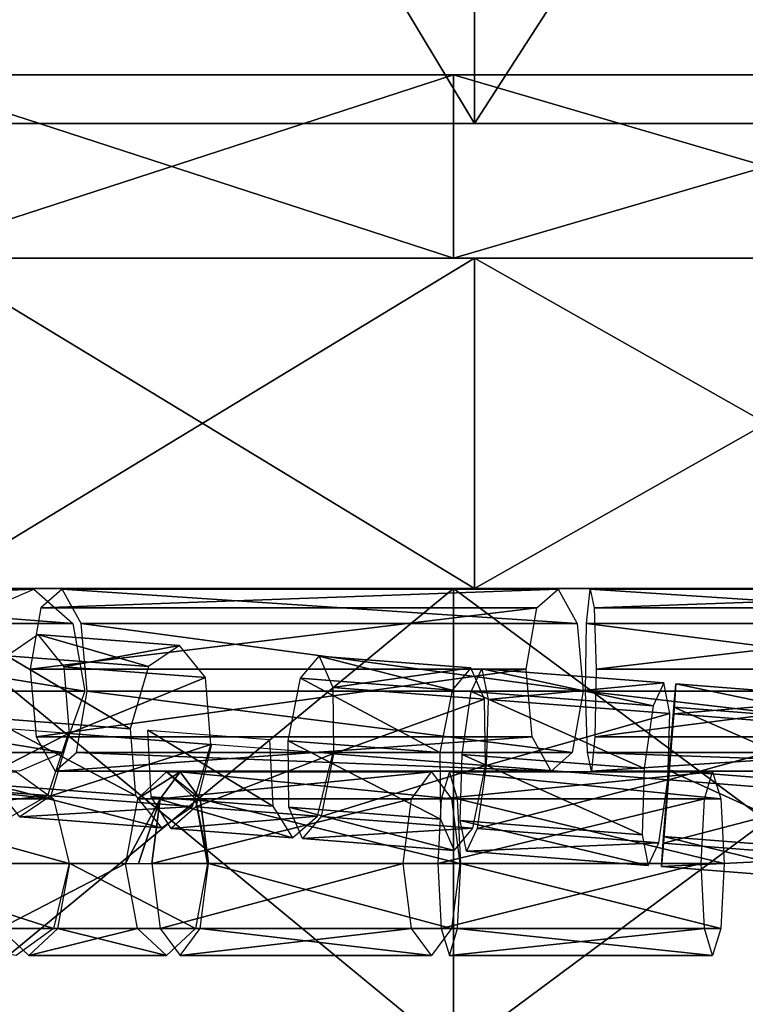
# Model space of a CAD drawing. Header units: millimetres. Extents: x -28.2 to 28.2, y -16.2 to 42.5.
# Tile 7 of 12: x -6.1 to -0.2, y 16.4 to 24.4. Entities that reach past the tile are written whole.
import ezdxf

# ---------------------------------------------------------------- set-up
doc = ezdxf.new("R2010")
doc.units = ezdxf.units.MM
doc.header["$LTSCALE"] = 65.185185
for name, color, linetype in [('10', 7, 'CONTINUOUS'), ('124', 7, 'CONTINUOUS'), ('125', 7, 'CONTINUOUS'), ('126', 7, 'CONTINUOUS'), ('127', 7, 'CONTINUOUS'), ('128', 7, 'CONTINUOUS'), ('129', 7, 'CONTINUOUS'), ('130', 7, 'CONTINUOUS'), ('131', 7, 'CONTINUOUS'), ('132', 7, 'CONTINUOUS'), ('133', 7, 'CONTINUOUS'), ('14', 7, 'CONTINUOUS'), ('147', 7, 'CONTINUOUS'), ('148', 7, 'CONTINUOUS'), ('149', 7, 'CONTINUOUS'), ('150', 7, 'CONTINUOUS'), ('151', 7, 'CONTINUOUS'), ('152', 7, 'CONTINUOUS'), ('3', 7, 'CONTINUOUS'), ('4', 7, 'CONTINUOUS'), ('5', 7, 'CONTINUOUS'), ('8', 7, 'CONTINUOUS'), ('83', 7, 'CONTINUOUS'), ('84', 7, 'CONTINUOUS'), ('85', 7, 'CONTINUOUS'), ('86', 7, 'CONTINUOUS'), ('87', 7, 'CONTINUOUS'), ('88', 7, 'CONTINUOUS'), ('89', 7, 'CONTINUOUS'), ('9', 7, 'CONTINUOUS'), ('90', 7, 'CONTINUOUS')]:
    doc.layers.add(name, color=color, linetype=linetype)

msp = doc.modelspace()

# ---------------------------------------------------------------- linework, layer by layer
at = {"layer": '10', "color": 7, "linetype": 'Continuous'}
for points in [[(-2.3869, 23.6, 12.779), (-6.8387, 31, 11.0559), (-6.8387, 23.6, 11.0559), (-2.3869, 23.6, 12.779)], [(-2.3868, 31, 12.779), (-6.8387, 31, 11.0559), (-2.3869, 23.6, 12.779), (-2.3868, 31, 12.779)], [(2.3869, 23.6, 12.779), (-2.3868, 31, 12.779), (-2.3869, 23.6, 12.779), (2.3869, 23.6, 12.779)], [(2.3868, 31, 12.779), (-2.3868, 31, 12.779), (2.3869, 23.6, 12.779), (2.3868, 31, 12.779)]]:
    msp.add_3dface(points, dxfattribs=at)
at = {"layer": '124', "linetype": 'Continuous'}
for points in [[(-0.7412, 19.0198, -12.2006), (-0.7586, 18.7739, -11.6822), (0.7508, 18.9024, -12.2064), (-0.7412, 19.0198, -12.2006)], [(-0.7584, 18.8283, -12.7415), (-0.7412, 19.0198, -12.2006), (0.7337, 18.7109, -12.7473), (-0.7584, 18.8283, -12.7415)], [(0.7337, 18.7109, -12.7473), (-0.7412, 19.0198, -12.2006), (0.7508, 18.9024, -12.2064), (0.7337, 18.7109, -12.7473)], [(0.7508, 18.9024, -12.2064), (-0.7586, 18.7739, -11.6822), (0.7335, 18.6565, -11.688), (0.7508, 18.9024, -12.2064)], [(-0.7586, 18.7739, -11.6822), (-0.8003, 18.2347, -11.4899), (0.7335, 18.6565, -11.688), (-0.7586, 18.7739, -11.6822)], [(-0.8, 18.3116, -12.988), (-0.7584, 18.8283, -12.7415), (0.692, 18.1942, -12.9938), (-0.8, 18.3116, -12.988)], [(0.692, 18.1942, -12.9938), (-0.7584, 18.8283, -12.7415), (0.7337, 18.7109, -12.7473), (0.692, 18.1942, -12.9938)], [(-0.8003, 18.2347, -11.4899), (0.6918, 18.1173, -11.4958), (0.7335, 18.6565, -11.688), (-0.8003, 18.2347, -11.4899)]]:
    msp.add_3dface(points, dxfattribs=at)
at = {"layer": '125', "linetype": 'Continuous'}
for points in [[(-0.8417, 17.7723, -12.7957), (-0.8, 18.3116, -12.988), (0.6504, 17.6549, -12.8015), (-0.8417, 17.7723, -12.7957)], [(-0.8, 18.3116, -12.988), (0.692, 18.1942, -12.9938), (0.6504, 17.6549, -12.8015), (-0.8, 18.3116, -12.988)], [(0.6918, 18.1173, -11.4958), (-0.8003, 18.2347, -11.4899), (-0.8419, 17.7179, -11.7364), (0.6918, 18.1173, -11.4958)], [(0.6918, 18.1173, -11.4958), (-0.8419, 17.7179, -11.7364), (0.6502, 17.6005, -11.7423), (0.6918, 18.1173, -11.4958)], [(-0.859, 17.5264, -12.2773), (-0.8417, 17.7723, -12.7957), (0.633, 17.409, -12.2831), (-0.859, 17.5264, -12.2773)], [(-0.8419, 17.7179, -11.7364), (-0.859, 17.5264, -12.2773), (0.6502, 17.6005, -11.7423), (-0.8419, 17.7179, -11.7364)], [(0.633, 17.409, -12.2831), (-0.8417, 17.7723, -12.7957), (0.6504, 17.6549, -12.8015), (0.633, 17.409, -12.2831)], [(0.6502, 17.6005, -11.7423), (-0.859, 17.5264, -12.2773), (0.633, 17.409, -12.2831), (0.6502, 17.6005, -11.7423)]]:
    msp.add_3dface(points, dxfattribs=at)
at = {"layer": '126', "linetype": 'Continuous'}
for points in [[(-2.4142, 18.9576, -12.5276), (-2.3268, 19.1436, -11.9917), (-0.9281, 18.8416, -12.7297), (-2.4142, 18.9576, -12.5276)], [(-0.9281, 18.8416, -12.7297), (-2.3268, 19.1436, -11.9917), (-0.8407, 19.0276, -12.1937), (-0.9281, 18.8416, -12.7297)], [(-2.3268, 19.1436, -11.9917), (-2.2766, 18.8924, -11.478), (-0.8407, 19.0276, -12.1937), (-2.3268, 19.1436, -11.9917)], [(-0.8407, 19.0276, -12.1937), (-2.2766, 18.8924, -11.478), (-0.7905, 18.7764, -11.68), (-0.8407, 19.0276, -12.1937)], [(-2.4875, 18.4434, -12.7719), (-2.4142, 18.9576, -12.5276), (-1.0015, 18.3274, -12.974), (-2.4875, 18.4434, -12.7719)], [(-1.0015, 18.3274, -12.974), (-2.4142, 18.9576, -12.5276), (-0.9281, 18.8416, -12.7297), (-1.0015, 18.3274, -12.974)], [(-2.2766, 18.8924, -11.478), (-2.2929, 18.3512, -11.2875), (-0.7905, 18.7764, -11.68), (-2.2766, 18.8924, -11.478)], [(-2.2929, 18.3512, -11.2875), (-0.8069, 18.2352, -11.4895), (-0.7905, 18.7764, -11.68), (-2.2929, 18.3512, -11.2875)]]:
    msp.add_3dface(points, dxfattribs=at)
at = {"layer": '127', "linetype": 'Continuous'}
for points in [[(-2.5039, 17.9021, -12.5814), (-2.4875, 18.4434, -12.7719), (-1.0178, 17.7861, -12.7835), (-2.5039, 17.9021, -12.5814)], [(-2.4875, 18.4434, -12.7719), (-1.0015, 18.3274, -12.974), (-1.0178, 17.7861, -12.7835), (-2.4875, 18.4434, -12.7719)], [(-0.8069, 18.2352, -11.4895), (-2.2929, 18.3512, -11.2875), (-2.3663, 17.8369, -11.5318), (-0.8069, 18.2352, -11.4895)], [(-0.8069, 18.2352, -11.4895), (-2.3663, 17.8369, -11.5318), (-0.8802, 17.7209, -11.7338), (-0.8069, 18.2352, -11.4895)], [(-0.9676, 17.5349, -12.2698), (-2.5039, 17.9021, -12.5814), (-1.0178, 17.7861, -12.7835), (-0.9676, 17.5349, -12.2698)], [(-2.4536, 17.6509, -12.0677), (-2.5039, 17.9021, -12.5814), (-0.9676, 17.5349, -12.2698), (-2.4536, 17.6509, -12.0677)], [(-2.3663, 17.8369, -11.5318), (-2.4536, 17.6509, -12.0677), (-0.8802, 17.7209, -11.7338), (-2.3663, 17.8369, -11.5318)], [(-0.8802, 17.7209, -11.7338), (-2.4536, 17.6509, -12.0677), (-0.9676, 17.5349, -12.2698), (-0.8802, 17.7209, -11.7338)]]:
    msp.add_3dface(points, dxfattribs=at)
at = {"layer": '128', "linetype": 'Continuous'}
for points in [[(-3.8099, 19.0657, -12.1709), (-3.6584, 19.2467, -11.6476), (-2.5692, 18.9696, -12.4969), (-3.8099, 19.0657, -12.1709)], [(-2.5692, 18.9696, -12.4969), (-3.6584, 19.2467, -11.6476), (-2.4177, 19.1507, -11.9736), (-2.5692, 18.9696, -12.4969)], [(-3.6584, 19.2467, -11.6476), (-3.5464, 18.9907, -11.1462), (-2.4177, 19.1507, -11.9736), (-3.6584, 19.2467, -11.6476)], [(-2.4177, 19.1507, -11.9736), (-3.5464, 18.9907, -11.1462), (-2.3057, 18.8947, -11.4722), (-2.4177, 19.1507, -11.9736)], [(-3.9122, 18.5537, -12.4094), (-3.8099, 19.0657, -12.1709), (-2.6715, 18.4577, -12.7354), (-3.9122, 18.5537, -12.4094)], [(-2.6715, 18.4577, -12.7354), (-3.8099, 19.0657, -12.1709), (-2.5692, 18.9696, -12.4969), (-2.6715, 18.4577, -12.7354)], [(-3.5464, 18.9907, -11.1462), (-3.5396, 18.4477, -10.9603), (-2.3057, 18.8947, -11.4722), (-3.5464, 18.9907, -11.1462)], [(-3.5396, 18.4477, -10.9603), (-2.299, 18.3516, -11.2863), (-2.3057, 18.8947, -11.4722), (-3.5396, 18.4477, -10.9603)]]:
    msp.add_3dface(points, dxfattribs=at)
at = {"layer": '129', "linetype": 'Continuous'}
for points in [[(-3.9054, 18.0107, -12.2235), (-3.9122, 18.5537, -12.4094), (-2.6647, 17.9146, -12.5495), (-3.9054, 18.0107, -12.2235)], [(-3.9122, 18.5537, -12.4094), (-2.6715, 18.4577, -12.7354), (-2.6647, 17.9146, -12.5495), (-3.9122, 18.5537, -12.4094)], [(-2.299, 18.3516, -11.2863), (-3.5396, 18.4477, -10.9603), (-3.642, 17.9357, -11.1988), (-2.299, 18.3516, -11.2863)], [(-2.299, 18.3516, -11.2863), (-3.642, 17.9357, -11.1988), (-2.4013, 17.8396, -11.5248), (-2.299, 18.3516, -11.2863)], [(-2.5528, 17.6586, -12.0481), (-3.9054, 18.0107, -12.2235), (-2.6647, 17.9146, -12.5495), (-2.5528, 17.6586, -12.0481)], [(-3.7935, 17.7547, -11.7221), (-3.9054, 18.0107, -12.2235), (-2.5528, 17.6586, -12.0481), (-3.7935, 17.7547, -11.7221)], [(-3.642, 17.9357, -11.1988), (-3.7935, 17.7547, -11.7221), (-2.4013, 17.8396, -11.5248), (-3.642, 17.9357, -11.1988)], [(-2.4013, 17.8396, -11.5248), (-3.7935, 17.7547, -11.7221), (-2.5528, 17.6586, -12.0481), (-2.4013, 17.8396, -11.5248)]]:
    msp.add_3dface(points, dxfattribs=at)
at = {"layer": '130', "linetype": 'Continuous'}
for points in [[(-5.0315, 18.0973, -11.8073), (-5.0573, 18.6418, -11.9872), (-4.0376, 18.0209, -12.1814), (-5.0315, 18.0973, -11.8073)], [(-5.0573, 18.6418, -11.9872), (-4.0634, 18.5654, -12.3612), (-4.0376, 18.0209, -12.1814), (-5.0573, 18.6418, -11.9872)], [(-4.5385, 18.5245, -10.5847), (-4.6647, 18.0144, -10.8156), (-3.5446, 18.4481, -10.9587), (-4.5385, 18.5245, -10.5847)], [(-3.5446, 18.4481, -10.9587), (-4.6647, 18.0144, -10.8156), (-3.6708, 17.9379, -11.1897), (-3.5446, 18.4481, -10.9587)], [(-3.875, 17.761, -11.6961), (-5.0315, 18.0973, -11.8073), (-4.0376, 18.0209, -12.1814), (-3.875, 17.761, -11.6961)], [(-4.8689, 17.8374, -11.3221), (-5.0315, 18.0973, -11.8073), (-3.875, 17.761, -11.6961), (-4.8689, 17.8374, -11.3221)], [(-4.6647, 18.0144, -10.8156), (-4.8689, 17.8374, -11.3221), (-3.6708, 17.9379, -11.1897), (-4.6647, 18.0144, -10.8156)], [(-3.6708, 17.9379, -11.1897), (-4.8689, 17.8374, -11.3221), (-3.875, 17.761, -11.6961), (-3.6708, 17.9379, -11.1897)]]:
    msp.add_3dface(points, dxfattribs=at)
at = {"layer": '131', "linetype": 'Continuous'}
for points in [[(-6.2122, 19.2498, -11.1246), (-5.9572, 19.4228, -10.6403), (-5.0538, 19.1614, -11.7027), (-6.2122, 19.2498, -11.1246)], [(-5.0538, 19.1614, -11.7027), (-5.9572, 19.4228, -10.6403), (-4.7989, 19.3344, -11.2184), (-5.0538, 19.1614, -11.7027)], [(-5.9572, 19.4228, -10.6403), (-5.7458, 19.1592, -10.1763), (-4.7989, 19.3344, -11.2184), (-5.9572, 19.4228, -10.6403)], [(-4.7989, 19.3344, -11.2184), (-5.7458, 19.1592, -10.1763), (-4.5874, 19.0708, -10.7544), (-4.7989, 19.3344, -11.2184)], [(-6.3612, 18.7414, -11.3455), (-6.2122, 19.2498, -11.1246), (-5.2029, 18.653, -11.9237), (-6.3612, 18.7414, -11.3455)], [(-5.2029, 18.653, -11.9237), (-6.2122, 19.2498, -11.1246), (-5.0538, 19.1614, -11.7027), (-5.2029, 18.653, -11.9237)], [(-5.7458, 19.1592, -10.1763), (-5.7017, 18.6133, -10.0044), (-4.5874, 19.0708, -10.7544), (-5.7458, 19.1592, -10.1763)], [(-5.7017, 18.6133, -10.0044), (-4.5433, 18.5249, -10.5826), (-4.5874, 19.0708, -10.7544), (-5.7017, 18.6133, -10.0044)]]:
    msp.add_3dface(points, dxfattribs=at)
at = {"layer": '132', "linetype": 'Continuous'}
for points in [[(-6.3171, 18.1955, -11.1737), (-6.3612, 18.7414, -11.3455), (-5.1588, 18.1071, -11.7518), (-6.3171, 18.1955, -11.1737)], [(-6.3612, 18.7414, -11.3455), (-5.2029, 18.653, -11.9237), (-5.1588, 18.1071, -11.7518), (-6.3612, 18.7414, -11.3455)], [(-4.5433, 18.5249, -10.5826), (-5.7017, 18.6133, -10.0044), (-5.8507, 18.1049, -10.2254), (-4.5433, 18.5249, -10.5826)], [(-4.5433, 18.5249, -10.5826), (-5.8507, 18.1049, -10.2254), (-4.6924, 18.0165, -10.8035), (-4.5433, 18.5249, -10.5826)], [(-4.9473, 17.8434, -11.2878), (-6.3171, 18.1955, -11.1737), (-5.1588, 18.1071, -11.7518), (-4.9473, 17.8434, -11.2878)], [(-6.1057, 17.9318, -10.7097), (-6.3171, 18.1955, -11.1737), (-4.9473, 17.8434, -11.2878), (-6.1057, 17.9318, -10.7097)], [(-5.8507, 18.1049, -10.2254), (-6.1057, 17.9318, -10.7097), (-4.6924, 18.0165, -10.8035), (-5.8507, 18.1049, -10.2254)], [(-4.6924, 18.0165, -10.8035), (-6.1057, 17.9318, -10.7097), (-4.9473, 17.8434, -11.2878), (-4.6924, 18.0165, -10.8035)]]:
    msp.add_3dface(points, dxfattribs=at)
at = {"layer": '133', "linetype": 'Continuous'}
for points in [[(-6.42, 18.6677, -9.5578), (-6.589, 18.1608, -9.7676), (-5.7058, 18.6136, -10.0021), (-6.42, 18.6677, -9.5578)], [(-5.7058, 18.6136, -10.0021), (-6.589, 18.1608, -9.7676), (-5.8747, 18.1067, -10.212), (-5.7058, 18.6136, -10.0021)], [(-6.589, 18.1608, -9.7676), (-6.8878, 17.991, -10.2274), (-5.8747, 18.1067, -10.212), (-6.589, 18.1608, -9.7676)], [(-5.8747, 18.1067, -10.212), (-6.8878, 17.991, -10.2274), (-6.1736, 17.937, -10.6717), (-5.8747, 18.1067, -10.212)]]:
    msp.add_3dface(points, dxfattribs=at)
at = {"layer": '14', "color": 7, "linetype": 'Continuous'}
for points in [[(-2.3869, 23.6, -12.779), (-6.8387, 23.6, -11.0559), (-6.8387, 31, -11.0559), (-2.3869, 23.6, -12.779)], [(-2.3868, 31, -12.779), (-2.3869, 23.6, -12.779), (-6.8387, 31, -11.0559), (-2.3868, 31, -12.779)], [(2.3869, 23.6, -12.779), (-2.3869, 23.6, -12.779), (2.3868, 31, -12.779), (2.3869, 23.6, -12.779)], [(2.3868, 31, -12.779), (-2.3869, 23.6, -12.779), (-2.3868, 31, -12.779), (2.3868, 31, -12.779)]]:
    msp.add_3dface(points, dxfattribs=at)
at = {"layer": '147', "linetype": 'Continuous'}
for points in [[(-9.6273, 19.6402, 8.2498), (-5.991, 19.7946, 10.5517), (-9.274, 19.7946, 7.8245), (-9.6273, 19.6402, 8.2498)], [(-6.3443, 19.6402, 10.977), (-5.991, 19.7946, 10.5517), (-9.6273, 19.6402, 8.2498), (-6.3443, 19.6402, 10.977)], [(-9.274, 19.7946, 7.8245), (-5.6715, 19.5128, 10.167), (-8.9545, 19.5128, 7.4398), (-9.274, 19.7946, 7.8245)], [(-5.991, 19.7946, 10.5517), (-5.6715, 19.5128, 10.167), (-9.274, 19.7946, 7.8245), (-5.991, 19.7946, 10.5517)], [(-5.6715, 19.5128, 10.167), (-5.5728, 18.9599, 10.0482), (-8.9545, 19.5128, 7.4398), (-5.6715, 19.5128, 10.167)], [(-5.5728, 18.9599, 10.0482), (-8.8558, 18.9599, 7.3211), (-8.9545, 19.5128, 7.4398), (-5.5728, 18.9599, 10.0482)]]:
    msp.add_3dface(points, dxfattribs=at)
at = {"layer": '148', "linetype": 'Continuous'}
for points in [[(-8.8558, 18.9599, 7.3211), (-5.7529, 18.4598, 10.265), (-9.0359, 18.4598, 7.5378), (-8.8558, 18.9599, 7.3211)], [(-8.8558, 18.9599, 7.3211), (-5.5728, 18.9599, 10.0482), (-5.7529, 18.4598, 10.265), (-8.8558, 18.9599, 7.3211)], [(-5.7529, 18.4598, 10.265), (-6.1062, 18.3054, 10.6903), (-9.0359, 18.4598, 7.5378), (-5.7529, 18.4598, 10.265)]]:
    msp.add_3dface(points, dxfattribs=at)
at = {"layer": '149', "linetype": 'Continuous'}
for points in [[(-1.8777, 19.6402, 12.5387), (-1.705, 19.7946, 12.0135), (-5.932, 19.6402, 11.2052), (-1.8777, 19.6402, 12.5387)], [(-5.932, 19.6402, 11.2052), (-1.705, 19.7946, 12.0135), (-5.7592, 19.7946, 10.68), (-5.932, 19.6402, 11.2052)], [(-5.7592, 19.7946, 10.68), (-1.5487, 19.5128, 11.5384), (-5.603, 19.5128, 10.2049), (-5.7592, 19.7946, 10.68)], [(-1.705, 19.7946, 12.0135), (-1.5487, 19.5128, 11.5384), (-5.7592, 19.7946, 10.68), (-1.705, 19.7946, 12.0135)], [(-6.02, 19.1401, 11.4728), (-1.8777, 19.6402, 12.5387), (-5.932, 19.6402, 11.2052), (-6.02, 19.1401, 11.4728)], [(-1.9658, 19.1401, 12.8063), (-1.8777, 19.6402, 12.5387), (-6.02, 19.1401, 11.4728), (-1.9658, 19.1401, 12.8063)], [(-1.5487, 19.5128, 11.5384), (-1.5005, 18.9599, 11.3918), (-5.603, 19.5128, 10.2049), (-1.5487, 19.5128, 11.5384)], [(-1.5005, 18.9599, 11.3918), (-5.5547, 18.9599, 10.0583), (-5.603, 19.5128, 10.2049), (-1.5005, 18.9599, 11.3918)]]:
    msp.add_3dface(points, dxfattribs=at)
at = {"layer": '150', "linetype": 'Continuous'}
for points in [[(-1.9658, 19.1401, 12.8063), (-6.02, 19.1401, 11.4728), (-5.9718, 18.5872, 11.3262), (-1.9658, 19.1401, 12.8063)], [(-1.9175, 18.5872, 12.6597), (-1.9658, 19.1401, 12.8063), (-5.9718, 18.5872, 11.3262), (-1.9175, 18.5872, 12.6597)], [(-5.5547, 18.9599, 10.0583), (-1.5885, 18.4598, 11.6594), (-5.6428, 18.4598, 10.3259), (-5.5547, 18.9599, 10.0583)], [(-5.5547, 18.9599, 10.0583), (-1.5005, 18.9599, 11.3918), (-1.5885, 18.4598, 11.6594), (-5.5547, 18.9599, 10.0583)], [(-5.8155, 18.3054, 10.8511), (-1.9175, 18.5872, 12.6597), (-5.9718, 18.5872, 11.3262), (-5.8155, 18.3054, 10.8511)], [(-1.7613, 18.3054, 12.1846), (-1.9175, 18.5872, 12.6597), (-5.8155, 18.3054, 10.8511), (-1.7613, 18.3054, 12.1846)], [(-5.6428, 18.4598, 10.3259), (-1.7613, 18.3054, 12.1846), (-5.8155, 18.3054, 10.8511), (-5.6428, 18.4598, 10.3259)], [(-1.5885, 18.4598, 11.6594), (-1.7613, 18.3054, 12.1846), (-5.6428, 18.4598, 10.3259), (-1.5885, 18.4598, 11.6594)]]:
    msp.add_3dface(points, dxfattribs=at)
at = {"layer": '151', "linetype": 'Continuous'}
for points in [[(-1.4423, 19.7946, 12.0478), (2.8283, 19.5128, 11.3004), (-1.4711, 19.5128, 11.5486), (-1.4423, 19.7946, 12.0478)], [(2.8571, 19.7946, 11.7997), (2.8283, 19.5128, 11.3004), (-1.4423, 19.7946, 12.0478), (2.8571, 19.7946, 11.7997)], [(-1.4104, 19.6402, 12.5998), (2.8571, 19.7946, 11.7997), (-1.4423, 19.7946, 12.0478), (-1.4104, 19.6402, 12.5998)], [(2.889, 19.6402, 12.3517), (2.8571, 19.7946, 11.7997), (-1.4104, 19.6402, 12.5998), (2.889, 19.6402, 12.3517)], [(-1.3942, 19.1401, 12.8811), (2.889, 19.6402, 12.3517), (-1.4104, 19.6402, 12.5998), (-1.3942, 19.1401, 12.8811)], [(2.9052, 19.1401, 12.633), (2.889, 19.6402, 12.3517), (-1.3942, 19.1401, 12.8811), (2.9052, 19.1401, 12.633)], [(2.8194, 18.9599, 11.1463), (-1.48, 18.9599, 11.3944), (-1.4711, 19.5128, 11.5486), (2.8194, 18.9599, 11.1463)], [(2.8283, 19.5128, 11.3004), (2.8194, 18.9599, 11.1463), (-1.4711, 19.5128, 11.5486), (2.8283, 19.5128, 11.3004)]]:
    msp.add_3dface(points, dxfattribs=at)
at = {"layer": '152', "linetype": 'Continuous'}
for points in [[(2.8963, 18.5872, 12.4789), (2.9052, 19.1401, 12.633), (-1.4031, 18.5872, 12.727), (2.8963, 18.5872, 12.4789)], [(2.9052, 19.1401, 12.633), (-1.3942, 19.1401, 12.8811), (-1.4031, 18.5872, 12.727), (2.9052, 19.1401, 12.633)], [(-1.48, 18.9599, 11.3944), (2.8356, 18.4598, 11.4277), (-1.4637, 18.4598, 11.6758), (-1.48, 18.9599, 11.3944)], [(-1.48, 18.9599, 11.3944), (2.8194, 18.9599, 11.1463), (2.8356, 18.4598, 11.4277), (-1.48, 18.9599, 11.3944)], [(-1.4319, 18.3054, 12.2277), (2.8963, 18.5872, 12.4789), (-1.4031, 18.5872, 12.727), (-1.4319, 18.3054, 12.2277)], [(2.8675, 18.3054, 11.9796), (2.8963, 18.5872, 12.4789), (-1.4319, 18.3054, 12.2277), (2.8675, 18.3054, 11.9796)], [(-1.4637, 18.4598, 11.6758), (2.8675, 18.3054, 11.9796), (-1.4319, 18.3054, 12.2277), (-1.4637, 18.4598, 11.6758)], [(2.8356, 18.4598, 11.4277), (2.8675, 18.3054, 11.9796), (-1.4637, 18.4598, 11.6758), (2.8356, 18.4598, 11.4277)]]:
    msp.add_3dface(points, dxfattribs=at)
at = {"layer": '3', "color": 7, "linetype": 'Continuous'}
for points in [[(-6.8387, 19.8, 11.0559), (-2.3868, 19.8, 12.779), (-6.8387, 22.5, 11.0559), (-6.8387, 19.8, 11.0559)], [(-6.8387, 22.5, 11.0559), (-2.3868, 19.8, 12.779), (-2.3868, 22.5, 12.779), (-6.8387, 22.5, 11.0559)], [(-6.8387, 19.8, -11.0559), (-2.3868, 22.5, -12.779), (-2.3868, 19.8, -12.779), (-6.8387, 19.8, -11.0559)], [(-6.8387, 22.5, -11.0559), (-2.3868, 22.5, -12.779), (-6.8387, 19.8, -11.0559), (-6.8387, 22.5, -11.0559)], [(-2.3868, 19.8, 12.779), (2.3868, 19.8, 12.779), (-2.3868, 22.5, 12.779), (-2.3868, 19.8, 12.779)], [(-2.3868, 22.5, 12.779), (2.3868, 19.8, 12.779), (2.3868, 22.5, 12.779), (-2.3868, 22.5, 12.779)], [(-2.3868, 22.5, -12.779), (2.3868, 22.5, -12.779), (-2.3868, 19.8, -12.779), (-2.3868, 22.5, -12.779)], [(-2.3868, 19.8, -12.779), (2.3868, 22.5, -12.779), (2.3868, 19.8, -12.779), (-2.3868, 19.8, -12.779)]]:
    msp.add_3dface(points, dxfattribs=at)
at = {"layer": '4', "color": 7, "linetype": 'Continuous'}
for points in [[(-7.1701, 19.8, 8.9911), (-2.559, 16, 11.2117), (-2.559, 19.8, 11.2117), (-7.1701, 19.8, 8.9911)], [(-7.1701, 16, 8.9911), (-2.559, 16, 11.2117), (-7.1701, 19.8, 8.9911), (-7.1701, 16, 8.9911)], [(-2.559, 16, 11.2117), (2.559, 16, 11.2117), (-2.559, 19.8, 11.2117), (-2.559, 16, 11.2117)], [(-2.559, 19.8, 11.2117), (2.559, 16, 11.2117), (2.559, 19.8, 11.2117), (-2.559, 19.8, 11.2117)]]:
    msp.add_3dface(points, dxfattribs=at)
at = {"layer": '5', "color": 7, "linetype": 'Continuous'}
for points in [[(-7.1701, 16, -8.9911), (-2.559, 19.8, -11.2117), (-2.559, 16, -11.2117), (-7.1701, 16, -8.9911)], [(-7.1701, 19.8, -8.9911), (-2.559, 19.8, -11.2117), (-7.1701, 16, -8.9911), (-7.1701, 19.8, -8.9911)], [(-2.559, 16, -11.2117), (2.559, 19.8, -11.2117), (2.559, 16, -11.2117), (-2.559, 16, -11.2117)], [(-2.559, 19.8, -11.2117), (2.559, 19.8, -11.2117), (-2.559, 16, -11.2117), (-2.559, 19.8, -11.2117)]]:
    msp.add_3dface(points, dxfattribs=at)
at = {"layer": '8', "color": 7, "linetype": 'Continuous'}
for points in [[(-2.559, 22.5, -11.2117), (-7.1701, 22.5, -8.9911), (-2.559, 24, -11.2117), (-2.559, 22.5, -11.2117)], [(-2.559, 24, -11.2117), (-7.1701, 22.5, -8.9911), (-7.1701, 24, -8.9911), (-2.559, 24, -11.2117)], [(2.559, 24, -11.2117), (-2.559, 22.5, -11.2117), (-2.559, 24, -11.2117), (2.559, 24, -11.2117)], [(2.559, 22.5, -11.2117), (-2.559, 22.5, -11.2117), (2.559, 24, -11.2117), (2.559, 22.5, -11.2117)]]:
    msp.add_3dface(points, dxfattribs=at)
at = {"layer": '83', "linetype": 'Continuous'}
for points in [[(-7.9192, 18.3, 9.3397), (-5.8288, 18.0803, 10.1636), (-7.6138, 18.0803, 8.9062), (-7.9192, 18.3, 9.3397)], [(-6.1343, 18.3, 10.5971), (-5.8288, 18.0803, 10.1636), (-7.9192, 18.3, 9.3397), (-6.1343, 18.3, 10.5971)], [(-5.8288, 18.0803, 10.1636), (-5.7023, 17.55, 9.984), (-7.6138, 18.0803, 8.9062), (-5.8288, 18.0803, 10.1636)], [(-5.7023, 17.55, 9.984), (-7.4873, 17.55, 8.7266), (-7.6138, 18.0803, 8.9062), (-5.7023, 17.55, 9.984)]]:
    msp.add_3dface(points, dxfattribs=at)
at = {"layer": '84', "linetype": 'Continuous'}
for points in [[(-7.4873, 17.55, 8.7266), (-5.8288, 17.0197, 10.1636), (-7.6138, 17.0197, 8.9062), (-7.4873, 17.55, 8.7266)], [(-7.4873, 17.55, 8.7266), (-5.7023, 17.55, 9.984), (-5.8288, 17.0197, 10.1636), (-7.4873, 17.55, 8.7266)], [(-5.8288, 17.0197, 10.1636), (-6.1343, 16.8, 10.5971), (-7.6138, 17.0197, 8.9062), (-5.8288, 17.0197, 10.1636)]]:
    msp.add_3dface(points, dxfattribs=at)
at = {"layer": '85', "linetype": 'Continuous'}
for points in [[(-5.2407, 17.55, 11.8923), (-6.3666, 17.55, 11.3295), (-6.2683, 17.0197, 11.133), (-5.2407, 17.55, 11.8923)], [(-5.1425, 17.0197, 11.6958), (-5.2407, 17.55, 11.8923), (-6.2683, 17.0197, 11.133), (-5.1425, 17.0197, 11.6958)], [(-5.6959, 17.55, 9.9878), (-4.6683, 17.0197, 10.747), (-5.7941, 17.0197, 10.1843), (-5.6959, 17.55, 9.9878)], [(-4.5701, 17.55, 10.5506), (-4.6683, 17.0197, 10.747), (-5.6959, 17.55, 9.9878), (-4.5701, 17.55, 10.5506)], [(-6.0312, 16.8, 10.6587), (-5.1425, 17.0197, 11.6958), (-6.2683, 17.0197, 11.133), (-6.0312, 16.8, 10.6587)], [(-5.7941, 17.0197, 10.1843), (-4.9054, 16.8, 11.2214), (-6.0312, 16.8, 10.6587), (-5.7941, 17.0197, 10.1843)], [(-4.9054, 16.8, 11.2214), (-5.1425, 17.0197, 11.6958), (-6.0312, 16.8, 10.6587), (-4.9054, 16.8, 11.2214)], [(-4.6683, 17.0197, 10.747), (-4.9054, 16.8, 11.2214), (-5.7941, 17.0197, 10.1843), (-4.6683, 17.0197, 10.747)]]:
    msp.add_3dface(points, dxfattribs=at)
at = {"layer": '86', "linetype": 'Continuous'}
for points in [[(-4.9578, 18.0803, 11.7714), (-4.7943, 18.3, 11.2669), (-5.1425, 18.0803, 11.6958), (-4.9578, 18.0803, 11.7714)], [(-5.1425, 18.0803, 11.6958), (-4.7943, 18.3, 11.2669), (-4.9054, 18.3, 11.2214), (-5.1425, 18.0803, 11.6958)], [(-4.9054, 18.3, 11.2214), (-4.6309, 18.0803, 10.7624), (-4.6683, 18.0803, 10.747), (-4.9054, 18.3, 11.2214)], [(-4.7943, 18.3, 11.2669), (-4.6309, 18.0803, 10.7624), (-4.9054, 18.3, 11.2214), (-4.7943, 18.3, 11.2669)], [(-5.1348, 17.55, 11.9404), (-4.9578, 18.0803, 11.7714), (-5.2407, 17.55, 11.8923), (-5.1348, 17.55, 11.9404)], [(-5.2407, 17.55, 11.8923), (-4.9578, 18.0803, 11.7714), (-5.1425, 18.0803, 11.6958), (-5.2407, 17.55, 11.8923)], [(-5.0255, 17.55, 11.9804), (-4.9578, 18.0803, 11.7714), (-5.1348, 17.55, 11.9404), (-5.0255, 17.55, 11.9804)], [(-4.5667, 17.55, 10.5521), (-4.5701, 17.55, 10.5506), (-4.6683, 18.0803, 10.747), (-4.5667, 17.55, 10.5521)], [(-4.5631, 17.55, 10.5534), (-4.5667, 17.55, 10.5521), (-4.6683, 18.0803, 10.747), (-4.5631, 17.55, 10.5534)], [(-4.6309, 18.0803, 10.7624), (-4.5631, 17.55, 10.5534), (-4.6683, 18.0803, 10.747), (-4.6309, 18.0803, 10.7624)]]:
    msp.add_3dface(points, dxfattribs=at)
at = {"layer": '87', "linetype": 'Continuous'}
for points in [[(-2.7389, 18.3, 11.9329), (-4.9578, 18.0803, 11.7714), (-2.9023, 18.0803, 12.4374), (-2.7389, 18.3, 11.9329)], [(-4.7943, 18.3, 11.2669), (-4.9578, 18.0803, 11.7714), (-2.7389, 18.3, 11.9329), (-4.7943, 18.3, 11.2669)], [(-2.5754, 18.0803, 11.4284), (-4.7943, 18.3, 11.2669), (-2.7389, 18.3, 11.9329), (-2.5754, 18.0803, 11.4284)], [(-4.6309, 18.0803, 10.7624), (-4.7943, 18.3, 11.2669), (-2.5754, 18.0803, 11.4284), (-4.6309, 18.0803, 10.7624)], [(-2.9023, 18.0803, 12.4374), (-5.0255, 17.55, 11.9804), (-2.97, 17.55, 12.6464), (-2.9023, 18.0803, 12.4374)], [(-4.9578, 18.0803, 11.7714), (-5.0255, 17.55, 11.9804), (-2.9023, 18.0803, 12.4374), (-4.9578, 18.0803, 11.7714)], [(-4.5631, 17.55, 10.5534), (-4.6309, 18.0803, 10.7624), (-2.5077, 17.55, 11.2194), (-4.5631, 17.55, 10.5534)], [(-2.5077, 17.55, 11.2194), (-4.6309, 18.0803, 10.7624), (-2.5754, 18.0803, 11.4284), (-2.5077, 17.55, 11.2194)]]:
    msp.add_3dface(points, dxfattribs=at)
at = {"layer": '88', "linetype": 'Continuous'}
for points in [[(-2.97, 17.55, 12.6464), (-5.0255, 17.55, 11.9804), (-4.9578, 17.0197, 11.7714), (-2.97, 17.55, 12.6464)], [(-2.9023, 17.0197, 12.4374), (-2.97, 17.55, 12.6464), (-4.9578, 17.0197, 11.7714), (-2.9023, 17.0197, 12.4374)], [(-4.5631, 17.55, 10.5534), (-2.5754, 17.0197, 11.4284), (-4.6309, 17.0197, 10.7624), (-4.5631, 17.55, 10.5534)], [(-4.5631, 17.55, 10.5534), (-2.5077, 17.55, 11.2194), (-2.5754, 17.0197, 11.4284), (-4.5631, 17.55, 10.5534)], [(-4.7943, 16.8, 11.2669), (-2.9023, 17.0197, 12.4374), (-4.9578, 17.0197, 11.7714), (-4.7943, 16.8, 11.2669)], [(-4.6309, 17.0197, 10.7624), (-2.7389, 16.8, 11.9329), (-4.7943, 16.8, 11.2669), (-4.6309, 17.0197, 10.7624)], [(-2.7389, 16.8, 11.9329), (-2.9023, 17.0197, 12.4374), (-4.7943, 16.8, 11.2669), (-2.7389, 16.8, 11.9329)], [(-2.5754, 17.0197, 11.4284), (-2.7389, 16.8, 11.9329), (-4.6309, 17.0197, 10.7624), (-2.5754, 17.0197, 11.4284)]]:
    msp.add_3dface(points, dxfattribs=at)
at = {"layer": '89', "linetype": 'Continuous'}
for points in [[(-2.659, 18.0803, 12.4917), (-0.4414, 18.3, 12.2372), (-2.5925, 18.3, 11.9655), (-2.659, 18.0803, 12.4917)], [(-0.5078, 18.0803, 12.7634), (-0.4414, 18.3, 12.2372), (-2.659, 18.0803, 12.4917), (-0.5078, 18.0803, 12.7634)], [(-2.5925, 18.3, 11.9655), (-0.3749, 18.0803, 11.7111), (-2.5261, 18.0803, 11.4394), (-2.5925, 18.3, 11.9655)], [(-0.4414, 18.3, 12.2372), (-0.3749, 18.0803, 11.7111), (-2.5925, 18.3, 11.9655), (-0.4414, 18.3, 12.2372)], [(-2.6865, 17.55, 12.7096), (-0.5078, 18.0803, 12.7634), (-2.659, 18.0803, 12.4917), (-2.6865, 17.55, 12.7096)], [(-0.5353, 17.55, 12.9813), (-0.5078, 18.0803, 12.7634), (-2.6865, 17.55, 12.7096), (-0.5353, 17.55, 12.9813)], [(-0.3749, 18.0803, 11.7111), (-0.3474, 17.55, 11.4931), (-2.5261, 18.0803, 11.4394), (-0.3749, 18.0803, 11.7111)], [(-0.3474, 17.55, 11.4931), (-2.4985, 17.55, 11.2215), (-2.5261, 18.0803, 11.4394), (-0.3474, 17.55, 11.4931)]]:
    msp.add_3dface(points, dxfattribs=at)
at = {"layer": '9', "color": 7, "linetype": 'Continuous'}
for points in [[(-2.559, 22.5, 11.2117), (-7.1701, 24, 8.9911), (-7.1701, 22.5, 8.9911), (-2.559, 22.5, 11.2117)], [(-2.559, 24, 11.2117), (-7.1701, 24, 8.9911), (-2.559, 22.5, 11.2117), (-2.559, 24, 11.2117)], [(2.559, 24, 11.2117), (-2.559, 24, 11.2117), (2.559, 22.5, 11.2117), (2.559, 24, 11.2117)], [(2.559, 22.5, 11.2117), (-2.559, 24, 11.2117), (-2.559, 22.5, 11.2117), (2.559, 22.5, 11.2117)]]:
    msp.add_3dface(points, dxfattribs=at)
at = {"layer": '90', "linetype": 'Continuous'}
for points in [[(-0.5353, 17.55, 12.9813), (-2.6865, 17.55, 12.7096), (-2.659, 17.0197, 12.4917), (-0.5353, 17.55, 12.9813)], [(-0.5078, 17.0197, 12.7634), (-0.5353, 17.55, 12.9813), (-2.659, 17.0197, 12.4917), (-0.5078, 17.0197, 12.7634)], [(-2.4985, 17.55, 11.2215), (-0.3749, 17.0197, 11.7111), (-2.5261, 17.0197, 11.4394), (-2.4985, 17.55, 11.2215)], [(-2.4985, 17.55, 11.2215), (-0.3474, 17.55, 11.4931), (-0.3749, 17.0197, 11.7111), (-2.4985, 17.55, 11.2215)], [(-2.5925, 16.8, 11.9655), (-0.5078, 17.0197, 12.7634), (-2.659, 17.0197, 12.4917), (-2.5925, 16.8, 11.9655)], [(-2.5261, 17.0197, 11.4394), (-0.4414, 16.8, 12.2372), (-2.5925, 16.8, 11.9655), (-2.5261, 17.0197, 11.4394)], [(-0.4414, 16.8, 12.2372), (-0.5078, 17.0197, 12.7634), (-2.5925, 16.8, 11.9655), (-0.4414, 16.8, 12.2372)], [(-0.3749, 17.0197, 11.7111), (-0.4414, 16.8, 12.2372), (-2.5261, 17.0197, 11.4394), (-0.3749, 17.0197, 11.7111)]]:
    msp.add_3dface(points, dxfattribs=at)

doc.saveas('drawing.dxf')
